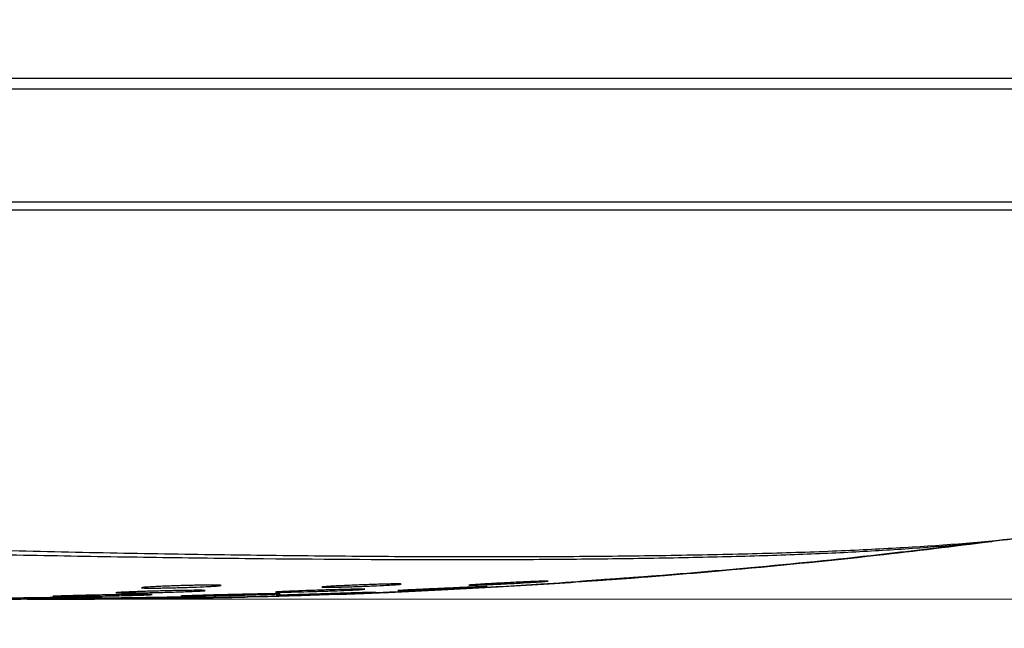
# Model space of a CAD drawing. Header units: millimetres. Extents: x 25 to 1935, y 715 to 2336.
# Tile 49 of 252: x 330 to 340, y 1162 to 1168. Entities that reach past the tile are written whole.
import ezdxf

# ---------------------------------------------------------------- set-up
doc = ezdxf.new("R2010")
doc.units = ezdxf.units.MM
doc.header["$LTSCALE"] = 2
doc.layers.get('0').update_dxf_attribs({"color": 2})
doc.styles.add('FS2312', font='simsun.ttf', dxfattribs={"width": 0.8})
doc.dimstyles.new('STANDARD$0', dxfattribs={"dimtxt": 3.5, "dimasz": 3, "dimexe": 1.5, "dimexo": 0.5, "dimgap": 1.5, "dimtad": 1, "dimdec": 1, "dimlfac": 5, "dimdsep": 46, "dimtxsty": 'FS2312', "dimblk1": 'OPEN', "dimblk2": 'OPEN', "dimsah": 1, "dimcen": 0, "dimclrd": 4, "dimclre": 4, "dimclrt": 4, "dimadec": 0, "dimazin": 0, "dimtfac": 1, "dimtdec": 1, "dimtmove": 1, "dimatfit": 0, "dimldrblk": 'OPEN', "dimfxl": 1, "dimtolj": 1, "dimtzin": 0, "dimlwd": 18, "dimlwe": 18, "dimarcsym": 1})

# ---------------------------------------------------------------- blocks, each defined once
blk = doc.blocks.new('_OPEN')
at = {"color": 0}
for p, q in [((-0.966, 0.259), (0, 0)), ((0, 0), (-1, 0)), ((0, 0), (-0.966, -0.259))]:
    blk.add_line(p, q, dxfattribs=at)
blk = doc.blocks.new('*D36')
at = {"color": 4, "lineweight": 18, "transparency": 16777216}
for p, q in [((331.792, 1173.952), (379.5426, 1173.952)), ((378.0426, 1170.952), (378.0426, 1165.352)), ((310.7428, 1162.352), (379.5426, 1162.352))]:
    blk.add_line(p, q, dxfattribs=at)
at = {"layer": 'Defpoints', "color": 0, "transparency": 16777216}
for p in [(331.292, 1173.952), (310.2428, 1162.352), (378.0426, 1162.352)]:
    blk.add_point(p, dxfattribs=at)
at = {"color": 4, "lineweight": 18, "transparency": 16777216, "xscale": 3, "yscale": 3, "zscale": 3}
for p, rotation in [((378.0426, 1173.952), 90), ((378.0426, 1162.352), 270)]:
    blk.add_blockref('_OPEN', p, dxfattribs=dict(at, rotation=rotation))
at = {"color": 4, "transparency": 16777216, "insert": (374.7926, 1168.152), "char_height": 3.5, "attachment_point": 5, "rotation": 90, "style": 'FS2312'}
blk.add_mtext('\\A1;58', dxfattribs=at)
blk = doc.blocks.new('*D42')
at = {"color": 4, "lineweight": 18, "transparency": 16777216}
for p, q in [((361.3795, 1171.352), (361.3795, 1174.352)), ((355.1913, 1168.352), (362.8795, 1168.352)), ((361.3795, 1168.352), (361.3795, 1162.352)), ((361.3795, 1168.352), (361.3795, 1162.352)), ((310.3899, 1162.352), (362.8795, 1162.352)), ((361.3795, 1149.0284), (361.3795, 1162.352)), ((361.3795, 1159.352), (361.3795, 1156.352))]:
    blk.add_line(p, q, dxfattribs=at)
at = {"layer": 'Defpoints', "color": 0, "transparency": 16777216}
for p in [(354.6913, 1168.352), (309.8899, 1162.352), (361.3795, 1162.352)]:
    blk.add_point(p, dxfattribs=at)
at = {"color": 4, "lineweight": 18, "transparency": 16777216, "xscale": 3, "yscale": 3, "zscale": 3}
for p, rotation in [((361.3795, 1168.352), 270), ((361.3795, 1162.352), 90)]:
    blk.add_blockref('_OPEN', p, dxfattribs=dict(at, rotation=rotation))
at = {"color": 4, "transparency": 16777216, "insert": (358.1295, 1152.3017), "char_height": 3.5, "attachment_point": 5, "rotation": 90, "style": 'FS2312'}
blk.add_mtext('\\A1;30', dxfattribs=at)
blk = doc.blocks.new('*D43')
at = {"color": 4, "lineweight": 18, "transparency": 16777216}
for p, q in [((370.4281, 1174.752), (370.4281, 1177.752)), ((311.5713, 1171.752), (371.9281, 1171.752)), ((370.4281, 1171.752), (370.4281, 1162.352)), ((370.4281, 1171.752), (370.4281, 1162.352)), ((310.3899, 1162.352), (371.9281, 1162.352)), ((370.4281, 1148.7642), (370.4281, 1162.352)), ((370.4281, 1159.352), (370.4281, 1156.352))]:
    blk.add_line(p, q, dxfattribs=at)
at = {"layer": 'Defpoints', "color": 0, "transparency": 16777216}
for p in [(311.0713, 1171.752), (309.8899, 1162.352), (370.4281, 1162.352)]:
    blk.add_point(p, dxfattribs=at)
at = {"color": 4, "lineweight": 18, "transparency": 16777216, "xscale": 3, "yscale": 3, "zscale": 3}
for p, rotation in [((370.4281, 1171.752), 270), ((370.4281, 1162.352), 90)]:
    blk.add_blockref('_OPEN', p, dxfattribs=dict(at, rotation=rotation))
at = {"color": 4, "transparency": 16777216, "insert": (367.1781, 1152.0687), "char_height": 3.5, "attachment_point": 5, "rotation": 90, "style": 'FS2312'}
blk.add_mtext('\\A1;47', dxfattribs=at)

msp = doc.modelspace()

# ---------------------------------------------------------------- linework, layer by layer
at = {"color": 2, "linetype": 'Continuous', "lineweight": 30}
for p, q in [((346.6558, 1167.5989), (315.644, 1167.5989)), ((342.6718, 1167.4897), (315.8078, 1167.4897)), ((315.7903, 1166.3554), (342.0636, 1166.3554)), ((342.0687, 1166.2695), (315.7903, 1166.2695)), ((332.6941, 1162.3809), (333.3476, 1162.3997)), ((331.3164, 1162.3557), (331.6117, 1162.3599))]:
    msp.add_line(p, q, dxfattribs=at)
msp.add_arc((327.7882, 1394.1862), 231.8578, 270.942192, 271.212416, dxfattribs=at)
for points, knots in [([(340.2287, 1162.9694), (339.8211, 1162.9157), (339.4424, 1162.8823), (338.8466, 1162.8417), (338.6433, 1162.8297), (338.323, 1162.8137), (338.2137, 1162.8088), (337.9888, 1162.7997), (337.873, 1162.7955), (337.5169, 1162.7837), (337.2679, 1162.777), (336.7505, 1162.7656), (336.482, 1162.7609), (335.9302, 1162.7534), (335.6466, 1162.7506), (335.0681, 1162.7469), (334.7733, 1162.7461), (333.8696, 1162.7463), (333.2419, 1162.7499), (332.2521, 1162.7598), (331.9146, 1162.7638), (331.2224, 1162.7735), (330.8674, 1162.7791), (330.1419, 1162.7922), (329.772, 1162.7998), (329.0242, 1162.8191), (328.6462, 1162.8306), (327.5076, 1162.8701), (326.7425, 1162.9032), (325.9923, 1162.9556)], [0, 0, 0, 0, 0.125, 0.125, 0.1875, 0.1875, 0.21875, 0.21875, 0.25, 0.25, 0.3125, 0.3125, 0.375, 0.375, 0.4375, 0.4375, 0.5, 0.5, 0.625, 0.625, 0.6875, 0.6875, 0.75, 0.75, 0.8125, 0.8125, 0.875, 0.875, 1, 1, 1, 1]), ([(326.1039, 1163.0214), (326.133, 1163.0192), (326.2066, 1163.0135), (327.0546, 1162.9501), (328.2824, 1162.8942), (329.8361, 1162.8434), (330.9742, 1162.8185), (332.0644, 1162.8003), (333.1012, 1162.7876), (334.0903, 1162.7803), (335.033, 1162.7785), (335.9368, 1162.7828), (336.8028, 1162.7937), (337.6185, 1162.8115), (338.3728, 1162.836), (339.2721, 1162.8836), (339.9184, 1162.9312), (340.3867, 1162.9913), (340.4486, 1162.9992)], [0, 0, 0, 0, 0.0048551, 0.0122903, 0.1412852, 0.2058101, 0.2704342, 0.3349158, 0.39967, 0.4641339, 0.5287587, 0.593226, 0.6577215, 0.7223607, 0.7868674, 0.851374, 0.9803541, 1, 1, 1, 1]), ([(332.6822, 1162.3804), (332.7192, 1162.3814), (332.8575, 1162.3852), (333.1182, 1162.3938), (333.5106, 1162.408), (333.9952, 1162.4281), (334.6231, 1162.4588), (335.4349, 1162.5064), (336.4073, 1162.575), (337.5411, 1162.672), (338.6399, 1162.7805), (339.3602, 1162.8694), (339.6493, 1162.9051)], [0, 0, 0, 0, 0.021659, 0.080867, 0.132075, 0.192318, 0.283773, 0.398037, 0.535107, 0.694963, 0.877557, 1, 1, 1, 1]), ([(333.9089, 1162.422), (334.0858, 1162.4301), (334.4289, 1162.4457), (334.9273, 1162.4729), (335.3934, 1162.5011), (335.8272, 1162.5301), (336.2334, 1162.5595), (336.69, 1162.595), (337.5305, 1162.6662), (338.6303, 1162.7728), (339.534, 1162.8845), (339.9209, 1162.9323)], [0, 0, 0, 0, 0.088179, 0.171001, 0.248466, 0.320572, 0.387321, 0.451052, 0.548359, 0.806616, 1, 1, 1, 1]), ([(336.5715, 1162.5866), (336.5715, 1162.5865), (336.5689, 1162.5863), (336.5587, 1162.5855), (336.551, 1162.5849), (336.5309, 1162.5833), (336.5186, 1162.5823), (336.4895, 1162.58), (336.4726, 1162.5787), (336.4172, 1162.5743), (336.3726, 1162.5709), (336.2764, 1162.5636), (336.2239, 1162.5596), (336.1457, 1162.5539), (336.1193, 1162.552), (336.068, 1162.5484), (336.0431, 1162.5466), (335.9947, 1162.5433), (335.9713, 1162.5417), (335.9279, 1162.5387), (335.9077, 1162.5374), (335.8703, 1162.535), (335.8537, 1162.5339), (335.8247, 1162.5321), (335.8121, 1162.5314), (335.792, 1162.5302), (335.7844, 1162.5298), (335.7741, 1162.5293), (335.7715, 1162.5292), (335.7715, 1162.5295), (335.7819, 1162.5304), (335.8218, 1162.5334), (335.8517, 1162.5356), (335.907, 1162.5395), (335.9275, 1162.5409), (335.971, 1162.5439), (335.994, 1162.5455), (336.0423, 1162.5489), (336.0677, 1162.5506), (336.1188, 1162.5542), (336.1448, 1162.556), (336.1975, 1162.5597), (336.2235, 1162.5615), (336.2746, 1162.5651), (336.2999, 1162.5669), (336.3484, 1162.5704), (336.3714, 1162.572), (336.4148, 1162.5752), (336.4354, 1162.5767), (336.4724, 1162.5793), (336.489, 1162.5806), (336.5183, 1162.5827), (336.5308, 1162.5836), (336.5608, 1162.5858), (336.5715, 1162.5866), (336.5715, 1162.5866)], [0, 0, 0, 0, 0.03125, 0.03125, 0.0625, 0.0625, 0.09375, 0.09375, 0.125, 0.125, 0.1875, 0.1875, 0.25, 0.25, 0.28125, 0.28125, 0.3125, 0.3125, 0.34375, 0.34375, 0.375, 0.375, 0.40625, 0.40625, 0.4375, 0.4375, 0.46875, 0.46875, 0.5, 0.5, 0.5625, 0.5625, 0.625, 0.625, 0.65625, 0.65625, 0.6875, 0.6875, 0.71875, 0.71875, 0.75, 0.75, 0.78125, 0.78125, 0.8125, 0.8125, 0.84375, 0.84375, 0.875, 0.875, 0.90625, 0.90625, 0.9375, 0.9375, 1, 1, 1, 1]), ([(332.153, 1162.4891), (332.153, 1162.4885), (332.1504, 1162.4878), (332.1402, 1162.4862), (332.1325, 1162.4854), (332.1125, 1162.4836), (332.1002, 1162.4827), (332.0712, 1162.4808), (332.0543, 1162.4798), (331.999, 1162.4768), (331.9544, 1162.4748), (331.8581, 1162.471), (331.8055, 1162.4692), (331.7273, 1162.467), (331.7008, 1162.4662), (331.6494, 1162.465), (331.6245, 1162.4645), (331.5761, 1162.4635), (331.5526, 1162.4632), (331.5093, 1162.4626), (331.489, 1162.4624), (331.4517, 1162.4622), (331.4351, 1162.4622), (331.4061, 1162.4624), (331.3935, 1162.4626), (331.3734, 1162.4631), (331.3659, 1162.4635), (331.3556, 1162.4644), (331.353, 1162.4649), (331.353, 1162.4661), (331.3555, 1162.4668), (331.3657, 1162.4683), (331.3734, 1162.4691), (331.4032, 1162.4716), (331.433, 1162.4735), (331.4882, 1162.4765), (331.5088, 1162.4775), (331.5523, 1162.4795), (331.5752, 1162.4804), (331.6236, 1162.4824), (331.649, 1162.4833), (331.7001, 1162.4851), (331.7261, 1162.4859), (331.8052, 1162.4883), (331.8571, 1162.4896), (331.9299, 1162.4911), (331.9529, 1162.4915), (331.9964, 1162.4921), (332.017, 1162.4923), (332.054, 1162.4926), (332.0706, 1162.4926), (332.0999, 1162.4924), (332.1124, 1162.4922), (332.1424, 1162.4914), (332.153, 1162.4904), (332.153, 1162.4891)], [0, 0, 0, 0, 0.03125, 0.03125, 0.0625, 0.0625, 0.09375, 0.09375, 0.125, 0.125, 0.1875, 0.1875, 0.25, 0.25, 0.28125, 0.28125, 0.3125, 0.3125, 0.34375, 0.34375, 0.375, 0.375, 0.40625, 0.40625, 0.4375, 0.4375, 0.46875, 0.46875, 0.5, 0.5, 0.53125, 0.53125, 0.5625, 0.5625, 0.625, 0.625, 0.65625, 0.65625, 0.6875, 0.6875, 0.71875, 0.71875, 0.75, 0.75, 0.8125, 0.8125, 0.84375, 0.84375, 0.875, 0.875, 0.90625, 0.90625, 0.9375, 0.9375, 1, 1, 1, 1]), ([(333.9679, 1162.5025), (333.9679, 1162.502), (333.9653, 1162.5014), (333.9551, 1162.5001), (333.9474, 1162.4993), (333.9273, 1162.4976), (333.9151, 1162.4967), (333.886, 1162.4947), (333.8692, 1162.4937), (333.8138, 1162.4905), (333.7692, 1162.4882), (333.673, 1162.4838), (333.6204, 1162.4817), (333.5422, 1162.4787), (333.5157, 1162.4778), (333.4644, 1162.4761), (333.4394, 1162.4753), (333.391, 1162.4739), (333.3676, 1162.4733), (333.3242, 1162.4722), (333.304, 1162.4718), (333.2666, 1162.4711), (333.25, 1162.4709), (333.221, 1162.4707), (333.2084, 1162.4706), (333.1883, 1162.4708), (333.1808, 1162.471), (333.1705, 1162.4715), (333.1679, 1162.4719), (333.1679, 1162.4729), (333.1704, 1162.4734), (333.1806, 1162.4747), (333.1883, 1162.4755), (333.2181, 1162.4779), (333.2479, 1162.4798), (333.3032, 1162.4828), (333.3237, 1162.4839), (333.3672, 1162.486), (333.3901, 1162.4871), (333.4385, 1162.4893), (333.4639, 1162.4904), (333.515, 1162.4925), (333.541, 1162.4935), (333.6201, 1162.4965), (333.672, 1162.4983), (333.7448, 1162.5005), (333.7678, 1162.5012), (333.8113, 1162.5024), (333.8319, 1162.5028), (333.8689, 1162.5036), (333.8855, 1162.5039), (333.9147, 1162.5042), (333.9272, 1162.5043), (333.9572, 1162.5041), (333.9679, 1162.5035), (333.9679, 1162.5025)], [0, 0, 0, 0, 0.03125, 0.03125, 0.0625, 0.0625, 0.09375, 0.09375, 0.125, 0.125, 0.1875, 0.1875, 0.25, 0.25, 0.28125, 0.28125, 0.3125, 0.3125, 0.34375, 0.34375, 0.375, 0.375, 0.40625, 0.40625, 0.4375, 0.4375, 0.46875, 0.46875, 0.5, 0.5, 0.53125, 0.53125, 0.5625, 0.5625, 0.625, 0.625, 0.65625, 0.65625, 0.6875, 0.6875, 0.71875, 0.71875, 0.75, 0.75, 0.8125, 0.8125, 0.84375, 0.84375, 0.875, 0.875, 0.90625, 0.90625, 0.9375, 0.9375, 1, 1, 1, 1]), ([(334.8339, 1162.4771), (334.8339, 1162.4769), (334.831, 1162.4766), (334.8196, 1162.4756), (334.8109, 1162.475), (334.7883, 1162.4735), (334.7745, 1162.4727), (334.7418, 1162.4708), (334.7228, 1162.4697), (334.6606, 1162.4662), (334.6104, 1162.4636), (334.5021, 1162.4582), (334.443, 1162.4554), (334.355, 1162.4515), (334.3252, 1162.4502), (334.2675, 1162.4477), (334.2394, 1162.4466), (334.1849, 1162.4444), (334.1586, 1162.4434), (334.1098, 1162.4415), (334.0871, 1162.4407), (334.045, 1162.4393), (334.0263, 1162.4387), (333.9937, 1162.4377), (333.9796, 1162.4373), (333.957, 1162.4368), (333.9484, 1162.4367), (333.9369, 1162.4366), (333.934, 1162.4367), (333.9339, 1162.4372), (333.9368, 1162.4375), (333.9483, 1162.4384), (333.9569, 1162.4389), (333.9905, 1162.4409), (334.024, 1162.4426), (334.0862, 1162.4456), (334.1093, 1162.4467), (334.1583, 1162.449), (334.1841, 1162.4502), (334.2385, 1162.4527), (334.2671, 1162.454), (334.3246, 1162.4565), (334.3538, 1162.4578), (334.4131, 1162.4605), (334.4425, 1162.4617), (334.4999, 1162.4643), (334.5285, 1162.4655), (334.583, 1162.4679), (334.6089, 1162.469), (334.6578, 1162.471), (334.681, 1162.472), (334.7226, 1162.4737), (334.7412, 1162.4744), (334.7742, 1162.4757), (334.7882, 1162.4762), (334.822, 1162.4773), (334.8339, 1162.4775), (334.8339, 1162.4771)], [0, 0, 0, 0, 0.03125, 0.03125, 0.0625, 0.0625, 0.09375, 0.09375, 0.125, 0.125, 0.1875, 0.1875, 0.25, 0.25, 0.28125, 0.28125, 0.3125, 0.3125, 0.34375, 0.34375, 0.375, 0.375, 0.40625, 0.40625, 0.4375, 0.4375, 0.46875, 0.46875, 0.5, 0.5, 0.53125, 0.53125, 0.5625, 0.5625, 0.625, 0.625, 0.65625, 0.65625, 0.6875, 0.6875, 0.71875, 0.71875, 0.75, 0.75, 0.78125, 0.78125, 0.8125, 0.8125, 0.84375, 0.84375, 0.875, 0.875, 0.90625, 0.90625, 0.9375, 0.9375, 1, 1, 1, 1]), ([(335.4495, 1162.5328), (335.4495, 1162.5324), (335.4469, 1162.532), (335.4368, 1162.5308), (335.4291, 1162.5301), (335.409, 1162.5284), (335.3967, 1162.5275), (335.3676, 1162.5254), (335.3507, 1162.5243), (335.2954, 1162.5206), (335.2508, 1162.5179), (335.1546, 1162.5124), (335.102, 1162.5095), (335.0238, 1162.5055), (334.9973, 1162.5042), (334.946, 1162.5017), (334.9211, 1162.5006), (334.8727, 1162.4984), (334.8493, 1162.4974), (334.8059, 1162.4956), (334.7857, 1162.4948), (334.7483, 1162.4935), (334.7317, 1162.4929), (334.7027, 1162.492), (334.6901, 1162.4917), (334.67, 1162.4914), (334.6624, 1162.4913), (334.6522, 1162.4914), (334.6495, 1162.4916), (334.6495, 1162.4923), (334.652, 1162.4927), (334.6623, 1162.4938), (334.6699, 1162.4945), (334.6998, 1162.4968), (334.7296, 1162.4988), (334.7849, 1162.5021), (334.8054, 1162.5033), (334.8489, 1162.5058), (334.8719, 1162.5071), (334.9202, 1162.5097), (334.9456, 1162.5111), (334.9967, 1162.5138), (335.0227, 1162.5151), (335.0754, 1162.5178), (335.1015, 1162.5191), (335.1526, 1162.5216), (335.1779, 1162.5228), (335.2264, 1162.5251), (335.2494, 1162.5262), (335.2929, 1162.5281), (335.3135, 1162.529), (335.3505, 1162.5305), (335.3671, 1162.5312), (335.3963, 1162.5322), (335.4089, 1162.5326), (335.4389, 1162.5334), (335.4495, 1162.5334), (335.4495, 1162.5328)], [0, 0, 0, 0, 0.03125, 0.03125, 0.0625, 0.0625, 0.09375, 0.09375, 0.125, 0.125, 0.1875, 0.1875, 0.25, 0.25, 0.28125, 0.28125, 0.3125, 0.3125, 0.34375, 0.34375, 0.375, 0.375, 0.40625, 0.40625, 0.4375, 0.4375, 0.46875, 0.46875, 0.5, 0.5, 0.53125, 0.53125, 0.5625, 0.5625, 0.625, 0.625, 0.65625, 0.65625, 0.6875, 0.6875, 0.71875, 0.71875, 0.75, 0.75, 0.78125, 0.78125, 0.8125, 0.8125, 0.84375, 0.84375, 0.875, 0.875, 0.90625, 0.90625, 0.9375, 0.9375, 1, 1, 1, 1]), ([(331.4598, 1162.3973), (331.4598, 1162.3969), (331.4566, 1162.3965), (331.4439, 1162.3955), (331.4343, 1162.3949), (331.4092, 1162.3938), (331.3938, 1162.3931), (331.3576, 1162.3918), (331.3364, 1162.3912), (331.2903, 1162.3898), (331.2651, 1162.3891), (331.2105, 1162.3877), (331.1814, 1162.387), (331.1212, 1162.3856), (331.0897, 1162.3849), (331.0252, 1162.3837), (330.9928, 1162.3831), (330.9276, 1162.3819), (330.8944, 1162.3814), (330.8303, 1162.3804), (330.7991, 1162.38), (330.7386, 1162.3792), (330.7093, 1162.3789), (330.6551, 1162.3784), (330.6298, 1162.3782), (330.5831, 1162.3778), (330.5624, 1162.3777), (330.5262, 1162.3777), (330.5105, 1162.3777), (330.4854, 1162.3778), (330.4759, 1162.378), (330.4631, 1162.3784), (330.4599, 1162.3786), (330.4598, 1162.3792), (330.463, 1162.3796), (330.4757, 1162.3804), (330.4853, 1162.3809), (330.5227, 1162.3824), (330.5599, 1162.3836), (330.629, 1162.3855), (330.6547, 1162.3861), (330.709, 1162.3875), (330.7377, 1162.3882), (330.7982, 1162.3895), (330.83, 1162.3902), (330.8939, 1162.3916), (330.9263, 1162.3922), (330.9923, 1162.3935), (331.0249, 1162.3941), (331.0888, 1162.3952), (331.1205, 1162.3957), (331.1811, 1162.3967), (331.2099, 1162.3971), (331.2642, 1162.3977), (331.29, 1162.398), (331.3362, 1162.3985), (331.3569, 1162.3986), (331.3935, 1162.3987), (331.4091, 1162.3987), (331.4466, 1162.3985), (331.4598, 1162.398), (331.4598, 1162.3973)], [0, 0, 0, 0, 0.03125, 0.03125, 0.0625, 0.0625, 0.09375, 0.09375, 0.125, 0.125, 0.15625, 0.15625, 0.1875, 0.1875, 0.21875, 0.21875, 0.25, 0.25, 0.28125, 0.28125, 0.3125, 0.3125, 0.34375, 0.34375, 0.375, 0.375, 0.40625, 0.40625, 0.4375, 0.4375, 0.46875, 0.46875, 0.5, 0.5, 0.53125, 0.53125, 0.5625, 0.5625, 0.625, 0.625, 0.65625, 0.65625, 0.6875, 0.6875, 0.71875, 0.71875, 0.75, 0.75, 0.78125, 0.78125, 0.8125, 0.8125, 0.84375, 0.84375, 0.875, 0.875, 0.90625, 0.90625, 0.9375, 0.9375, 1, 1, 1, 1]), ([(332.0016, 1162.3735), (332.0016, 1162.3733), (331.9981, 1162.3731), (331.9841, 1162.3726), (331.9735, 1162.3722), (331.9459, 1162.3714), (331.929, 1162.371), (331.8891, 1162.3701), (331.8659, 1162.3695), (331.8151, 1162.3685), (331.7874, 1162.3679), (331.7273, 1162.3668), (331.6953, 1162.3663), (331.6291, 1162.3652), (331.5945, 1162.3647), (331.5235, 1162.3636), (331.4878, 1162.3631), (331.4161, 1162.3622), (331.3796, 1162.3617), (331.3091, 1162.3609), (331.2748, 1162.3606), (331.2082, 1162.3599), (331.176, 1162.3596), (331.1164, 1162.3591), (331.0886, 1162.3588), (331.0373, 1162.3585), (331.0144, 1162.3583), (330.9746, 1162.3581), (330.9574, 1162.3581), (330.9297, 1162.358), (330.9193, 1162.358), (330.9053, 1162.3581), (330.9016, 1162.3581), (330.9016, 1162.3583), (330.9051, 1162.3585), (330.9191, 1162.3588), (330.9297, 1162.359), (330.957, 1162.3595), (330.974, 1162.3598), (331.0143, 1162.3605), (331.037, 1162.3608), (331.0877, 1162.3616), (331.1159, 1162.362), (331.1758, 1162.3629), (331.2073, 1162.3633), (331.2738, 1162.3643), (331.3088, 1162.3648), (331.3791, 1162.3658), (331.4148, 1162.3663), (331.4873, 1162.3674), (331.5232, 1162.3679), (331.5935, 1162.369), (331.6284, 1162.3695), (331.6951, 1162.3704), (331.7267, 1162.3709), (331.7865, 1162.3717), (331.8148, 1162.3721), (331.8656, 1162.3727), (331.8884, 1162.373), (331.9286, 1162.3735), (331.9458, 1162.3736), (331.987, 1162.3739), (332.0016, 1162.3738), (332.0016, 1162.3735)], [0, 0, 0, 0, 0.03125, 0.03125, 0.0625, 0.0625, 0.09375, 0.09375, 0.125, 0.125, 0.15625, 0.15625, 0.1875, 0.1875, 0.21875, 0.21875, 0.25, 0.25, 0.28125, 0.28125, 0.3125, 0.3125, 0.34375, 0.34375, 0.375, 0.375, 0.40625, 0.40625, 0.4375, 0.4375, 0.46875, 0.46875, 0.5, 0.5, 0.53125, 0.53125, 0.5625, 0.5625, 0.59375, 0.59375, 0.625, 0.625, 0.65625, 0.65625, 0.6875, 0.6875, 0.71875, 0.71875, 0.75, 0.75, 0.78125, 0.78125, 0.8125, 0.8125, 0.84375, 0.84375, 0.875, 0.875, 0.90625, 0.90625, 0.9375, 0.9375, 1, 1, 1, 1]), ([(331.9949, 1162.4377), (331.9949, 1162.4372), (331.992, 1162.4366), (331.9805, 1162.4353), (331.9719, 1162.4346), (331.9493, 1162.4331), (331.9355, 1162.4323), (331.9028, 1162.4307), (331.8838, 1162.4298), (331.8423, 1162.428), (331.8197, 1162.4272), (331.7705, 1162.4254), (331.7443, 1162.4245), (331.6631, 1162.4219), (331.6039, 1162.4203), (331.5159, 1162.4182), (331.4861, 1162.4175), (331.4284, 1162.4163), (331.4003, 1162.4158), (331.3458, 1162.4148), (331.3195, 1162.4144), (331.2707, 1162.4138), (331.2479, 1162.4135), (331.2059, 1162.4132), (331.1872, 1162.4131), (331.1546, 1162.4131), (331.1405, 1162.4132), (331.1179, 1162.4135), (331.1094, 1162.4137), (331.0979, 1162.4144), (331.0949, 1162.4147), (331.0949, 1162.4157), (331.0977, 1162.4162), (331.1092, 1162.4173), (331.1178, 1162.418), (331.1514, 1162.4201), (331.1849, 1162.4217), (331.2471, 1162.4242), (331.2702, 1162.4251), (331.3191, 1162.4268), (331.345, 1162.4277), (331.3994, 1162.4294), (331.428, 1162.4303), (331.4855, 1162.4319), (331.5147, 1162.4327), (331.574, 1162.4342), (331.6034, 1162.4349), (331.6609, 1162.4362), (331.6894, 1162.4368), (331.744, 1162.4379), (331.7699, 1162.4383), (331.8188, 1162.4391), (331.842, 1162.4394), (331.8836, 1162.4398), (331.9022, 1162.4399), (331.9351, 1162.4399), (331.9492, 1162.4399), (331.9829, 1162.4394), (331.9949, 1162.4387), (331.9949, 1162.4377)], [0, 0, 0, 0, 0.03125, 0.03125, 0.0625, 0.0625, 0.09375, 0.09375, 0.125, 0.125, 0.15625, 0.15625, 0.1875, 0.1875, 0.25, 0.25, 0.28125, 0.28125, 0.3125, 0.3125, 0.34375, 0.34375, 0.375, 0.375, 0.40625, 0.40625, 0.4375, 0.4375, 0.46875, 0.46875, 0.5, 0.5, 0.53125, 0.53125, 0.5625, 0.5625, 0.625, 0.625, 0.65625, 0.65625, 0.6875, 0.6875, 0.71875, 0.71875, 0.75, 0.75, 0.78125, 0.78125, 0.8125, 0.8125, 0.84375, 0.84375, 0.875, 0.875, 0.90625, 0.90625, 0.9375, 0.9375, 1, 1, 1, 1]), ([(332.6941, 1162.3803), (332.6881, 1162.38), (332.6759, 1162.3795), (332.5811, 1162.3769), (332.4416, 1162.3734), (332.2672, 1162.3696), (332.0794, 1162.366), (331.8984, 1162.363), (331.7464, 1162.361), (331.6348, 1162.3598), (331.6097, 1162.3596), (331.5972, 1162.3596)], [0, 0, 0, 0, 0.11108, 0.22216, 0.333261, 0.444391, 0.555538, 0.666677, 0.777797, 0.888904, 1, 1, 1, 1]), ([(332.7484, 1162.4054), (332.7484, 1162.4051), (332.7451, 1162.4047), (332.7324, 1162.4038), (332.7228, 1162.4033), (332.6977, 1162.4021), (332.6824, 1162.4015), (332.6461, 1162.4001), (332.625, 1162.3993), (332.5788, 1162.3978), (332.5537, 1162.397), (332.499, 1162.3953), (332.4699, 1162.3945), (332.4098, 1162.3928), (332.3783, 1162.392), (332.3138, 1162.3904), (332.2813, 1162.3896), (332.2161, 1162.3881), (332.183, 1162.3874), (332.1189, 1162.3861), (332.0877, 1162.3855), (332.0272, 1162.3843), (331.9979, 1162.3838), (331.9437, 1162.383), (331.9184, 1162.3826), (331.8717, 1162.382), (331.851, 1162.3818), (331.8147, 1162.3814), (331.7991, 1162.3813), (331.7739, 1162.3813), (331.7645, 1162.3813), (331.7517, 1162.3815), (331.7484, 1162.3817), (331.7484, 1162.3822), (331.7515, 1162.3825), (331.7643, 1162.3832), (331.7739, 1162.3836), (331.8112, 1162.3851), (331.8484, 1162.3863), (331.9175, 1162.3883), (331.9432, 1162.389), (331.9976, 1162.3905), (332.0263, 1162.3913), (332.0867, 1162.3928), (332.1185, 1162.3937), (332.1824, 1162.3952), (332.2149, 1162.396), (332.2808, 1162.3976), (332.3134, 1162.3984), (332.3773, 1162.3998), (332.409, 1162.4006), (332.4697, 1162.4019), (332.4984, 1162.4025), (332.5527, 1162.4036), (332.5785, 1162.4041), (332.6247, 1162.4049), (332.6454, 1162.4052), (332.682, 1162.4057), (332.6976, 1162.4059), (332.7351, 1162.4061), (332.7484, 1162.4059), (332.7484, 1162.4054)], [0, 0, 0, 0, 0.03125, 0.03125, 0.0625, 0.0625, 0.09375, 0.09375, 0.125, 0.125, 0.15625, 0.15625, 0.1875, 0.1875, 0.21875, 0.21875, 0.25, 0.25, 0.28125, 0.28125, 0.3125, 0.3125, 0.34375, 0.34375, 0.375, 0.375, 0.40625, 0.40625, 0.4375, 0.4375, 0.46875, 0.46875, 0.5, 0.5, 0.53125, 0.53125, 0.5625, 0.5625, 0.625, 0.625, 0.65625, 0.65625, 0.6875, 0.6875, 0.71875, 0.71875, 0.75, 0.75, 0.78125, 0.78125, 0.8125, 0.8125, 0.84375, 0.84375, 0.875, 0.875, 0.90625, 0.90625, 0.9375, 0.9375, 1, 1, 1, 1]), ([(332.1522, 1162.3675), (332.2021, 1162.368), (332.294, 1162.3689), (332.3858, 1162.3718), (332.4278, 1162.3732)], [0, 0, 0, 0, 0.542855, 1, 1, 1, 1]), ([(333.6008, 1162.451), (333.5958, 1162.4502), (333.5858, 1162.4486), (333.5083, 1162.4442), (333.3941, 1162.439), (333.2514, 1162.4335), (333.0976, 1162.4284), (332.9497, 1162.4243), (332.8246, 1162.4216), (332.7363, 1162.4205), (332.6947, 1162.421), (332.7045, 1162.4231), (332.7645, 1162.4266), (332.8681, 1162.4311), (333.0036, 1162.4363), (333.1557, 1162.4415), (333.3073, 1162.4462), (333.4414, 1162.4499), (333.5419, 1162.4519), (333.5937, 1162.4522), (333.5988, 1162.4513), (333.6008, 1162.451)], [0, 0, 0, 0, 0.053673, 0.107344, 0.161042, 0.214772, 0.26851, 0.322235, 0.375934, 0.429601, 0.483252, 0.536897, 0.590557, 0.64424, 0.697952, 0.751682, 0.805417, 0.859133, 0.912817, 0.966471, 1, 1, 1, 1]), ([(333.7094, 1162.4194), (333.7094, 1162.4192), (333.7062, 1162.419), (333.6935, 1162.4182), (333.6839, 1162.4177), (333.6588, 1162.4165), (333.6434, 1162.4158), (333.6071, 1162.4143), (333.586, 1162.4134), (333.5399, 1162.4116), (333.5147, 1162.4106), (333.4601, 1162.4086), (333.431, 1162.4075), (333.3708, 1162.4054), (333.3393, 1162.4043), (333.2748, 1162.4022), (333.2424, 1162.4011), (333.1772, 1162.3991), (333.1441, 1162.3981), (333.0799, 1162.3962), (333.0488, 1162.3953), (332.9882, 1162.3937), (332.9589, 1162.3929), (332.9047, 1162.3915), (332.8795, 1162.3909), (332.8328, 1162.3899), (332.812, 1162.3894), (332.7758, 1162.3887), (332.7601, 1162.3884), (332.735, 1162.3881), (332.7255, 1162.388), (332.7127, 1162.3879), (332.7094, 1162.388), (332.7094, 1162.3883), (332.7126, 1162.3886), (332.7253, 1162.3892), (332.7349, 1162.3896), (332.7723, 1162.391), (332.8095, 1162.3923), (332.8786, 1162.3946), (332.9043, 1162.3954), (332.9587, 1162.3971), (332.9874, 1162.398), (333.0478, 1162.3999), (333.0796, 1162.4009), (333.1435, 1162.4029), (333.1759, 1162.4039), (333.2419, 1162.406), (333.2745, 1162.407), (333.3384, 1162.409), (333.3701, 1162.4099), (333.4307, 1162.4118), (333.4594, 1162.4127), (333.5138, 1162.4144), (333.5396, 1162.4152), (333.5858, 1162.4165), (333.6065, 1162.4171), (333.643, 1162.4182), (333.6586, 1162.4186), (333.6961, 1162.4195), (333.7094, 1162.4197), (333.7094, 1162.4194)], [0, 0, 0, 0, 0.03125, 0.03125, 0.0625, 0.0625, 0.09375, 0.09375, 0.125, 0.125, 0.15625, 0.15625, 0.1875, 0.1875, 0.21875, 0.21875, 0.25, 0.25, 0.28125, 0.28125, 0.3125, 0.3125, 0.34375, 0.34375, 0.375, 0.375, 0.40625, 0.40625, 0.4375, 0.4375, 0.46875, 0.46875, 0.5, 0.5, 0.53125, 0.53125, 0.5625, 0.5625, 0.625, 0.625, 0.65625, 0.65625, 0.6875, 0.6875, 0.71875, 0.71875, 0.75, 0.75, 0.78125, 0.78125, 0.8125, 0.8125, 0.84375, 0.84375, 0.875, 0.875, 0.90625, 0.90625, 0.9375, 0.9375, 1, 1, 1, 1]), ([(333.3271, 1162.3992), (333.3263, 1162.3992), (333.3173, 1162.3989), (333.3528, 1162.4002), (333.4354, 1162.4032), (333.5675, 1162.4082), (333.7314, 1162.4147), (333.8483, 1162.4197), (333.9088, 1162.4223)], [0, 0, 0, 0, 0.016839, 0.210639, 0.404446, 0.598336, 0.792341, 1, 1, 1, 1]), ([(334.3249, 1162.4413), (334.3193, 1162.441), (334.3083, 1162.4405), (334.2223, 1162.4363), (334.0955, 1162.4303), (333.9371, 1162.4232), (333.7663, 1162.4159), (333.6017, 1162.4092), (333.4631, 1162.4039), (333.3824, 1162.401), (333.3555, 1162.4), (333.3476, 1162.3997)], [0, 0, 0, 0, 0.118658, 0.237317, 0.356044, 0.474902, 0.593857, 0.712836, 0.831758, 0.950599, 1, 1, 1, 1]), ([(330.9529, 1162.3693), (330.9529, 1162.3691), (330.9494, 1162.3688), (330.9354, 1162.3682), (330.9248, 1162.3679), (330.8972, 1162.3671), (330.8803, 1162.3667), (330.8404, 1162.3659), (330.8172, 1162.3654), (330.7664, 1162.3645), (330.7388, 1162.3641), (330.6786, 1162.3632), (330.6466, 1162.3627), (330.5804, 1162.3619), (330.5458, 1162.3615), (330.4748, 1162.3607), (330.4391, 1162.3603), (330.3674, 1162.3596), (330.3309, 1162.3593), (330.2604, 1162.3588), (330.2261, 1162.3585), (330.1595, 1162.3581), (330.1273, 1162.3579), (330.0677, 1162.3575), (330.0399, 1162.3574), (329.9886, 1162.3572), (329.9657, 1162.3571), (329.9259, 1162.3571), (329.9087, 1162.357), (329.881, 1162.3571), (329.8706, 1162.3571), (329.8566, 1162.3573), (329.8529, 1162.3574), (329.8529, 1162.3577), (329.8564, 1162.3579), (329.8704, 1162.3582), (329.881, 1162.3585), (329.9084, 1162.359), (329.9253, 1162.3593), (329.9656, 1162.3599), (329.9883, 1162.3602), (330.039, 1162.361), (330.0672, 1162.3613), (330.127, 1162.3621), (330.1586, 1162.3626), (330.2251, 1162.3634), (330.2601, 1162.3638), (330.3304, 1162.3647), (330.3661, 1162.3651), (330.4386, 1162.366), (330.4745, 1162.3664), (330.5448, 1162.3672), (330.5797, 1162.3676), (330.6464, 1162.3683), (330.678, 1162.3686), (330.7378, 1162.3691), (330.7661, 1162.3694), (330.8169, 1162.3697), (330.8397, 1162.3699), (330.8799, 1162.37), (330.8971, 1162.3701), (330.9383, 1162.37), (330.9529, 1162.3698), (330.9529, 1162.3693)], [0, 0, 0, 0, 0.03125, 0.03125, 0.0625, 0.0625, 0.09375, 0.09375, 0.125, 0.125, 0.15625, 0.15625, 0.1875, 0.1875, 0.21875, 0.21875, 0.25, 0.25, 0.28125, 0.28125, 0.3125, 0.3125, 0.34375, 0.34375, 0.375, 0.375, 0.40625, 0.40625, 0.4375, 0.4375, 0.46875, 0.46875, 0.5, 0.5, 0.53125, 0.53125, 0.5625, 0.5625, 0.59375, 0.59375, 0.625, 0.625, 0.65625, 0.65625, 0.6875, 0.6875, 0.71875, 0.71875, 0.75, 0.75, 0.78125, 0.78125, 0.8125, 0.8125, 0.84375, 0.84375, 0.875, 0.875, 0.90625, 0.90625, 0.9375, 0.9375, 1, 1, 1, 1]), ([(329.8833, 1162.352), (329.9413, 1162.3521), (330.0572, 1162.3521), (330.263, 1162.3526), (330.4634, 1162.3533), (330.6406, 1162.3541), (330.7696, 1162.3546), (330.8392, 1162.3548), (330.836, 1162.3546), (330.8348, 1162.3545)], [0, 0, 0, 0, 0.152375, 0.304748, 0.457122, 0.609498, 0.761876, 0.914249, 1, 1, 1, 1]), ([(330.8366, 1162.3544), (330.8202, 1162.3542), (330.7872, 1162.3538), (330.6584, 1162.353), (330.4879, 1162.3523), (330.3255, 1162.3521), (330.2292, 1162.352), (330.2, 1162.352)], [0, 0, 0, 0, 0.225553, 0.451109, 0.676664, 0.902223, 1, 1, 1, 1]), ([(330.4406, 1162.352), (330.5029, 1162.3521), (330.6277, 1162.3521), (330.835, 1162.3527), (331.0275, 1162.3536), (331.1886, 1162.3546), (331.2912, 1162.3553), (331.3364, 1162.3555), (331.3257, 1162.3554), (331.3244, 1162.3554)], [0, 0, 0, 0, 0.162908, 0.325817, 0.488726, 0.651637, 0.81455, 0.977459, 1, 1, 1, 1]), ([(331.3033, 1162.3551), (331.2925, 1162.3549), (331.2785, 1162.3548), (331.2444, 1162.3545), (331.224, 1162.3543), (331.1778, 1162.354), (331.1522, 1162.3538), (331.0962, 1162.3534), (331.0655, 1162.3533), (331.0012, 1162.3529), (330.9675, 1162.3528), (330.8973, 1162.3525), (330.8606, 1162.3524), (330.787, 1162.3522), (330.7499, 1162.3521), (330.675, 1162.352), (330.6374, 1162.352), (330.6006, 1162.352)], [0, 0, 0, 0, 0.125, 0.125, 0.25, 0.25, 0.375, 0.375, 0.5, 0.5, 0.625, 0.625, 0.75, 0.75, 0.875, 0.875, 1, 1, 1, 1]), ([(330.6813, 1162.352), (330.7467, 1162.3521), (330.8775, 1162.3522), (331.0451, 1162.3528), (331.1335, 1162.3534), (331.1605, 1162.3535)], [0, 0, 0, 0, 0.409665, 0.819326, 1, 1, 1, 1]), ([(331.4064, 1162.3558), (331.5006, 1162.3567), (331.7145, 1162.3588), (331.9888, 1162.3633), (332.1856, 1162.3679), (332.2429, 1162.3692)], [0, 0, 0, 0, 0.358283, 0.813299, 1, 1, 1, 1])]:
    msp.add_open_spline(points, degree=3, knots=knots, dxfattribs=at)
for points in [[(330.2, 1162.352), (330.2925, 1162.352), (330.3731, 1162.352), (330.4406, 1162.352)], [(330.6006, 1162.352), (330.6408, 1162.352), (330.6678, 1162.352), (330.6813, 1162.352)]]:
    msp.add_open_spline(points, degree=3, dxfattribs=at)

# ---------------------------------------------------------------- dimensions: what is measured, and where the dimension line sits
for base, p1, picture, middle in [((370.4281, 1162.352), (311.0713, 1171.752), '*D43', (369.4472, 1152.0687)), ((361.3795, 1162.352), (354.6913, 1168.352), '*D42', (360.3804, 1152.3017))]:
    dim = msp.add_linear_dim(base=base, p1=p1, p2=(309.8899, 1162.352), angle=90, dimstyle='STANDARD$0')
    dim.commit()
    dim.dimension.update_dxf_attribs({"geometry": picture, "text_midpoint": middle, "dimtype": 160})
dim = msp.add_linear_dim(base=(378.0426, 1162.352), p1=(331.292, 1173.952), p2=(310.2428, 1162.352), angle=90, dimstyle='STANDARD$0')
dim.commit()
dim.dimension.update_dxf_attribs({"geometry": '*D36', "text_midpoint": (374.7926, 1168.152)})

doc.saveas('drawing.dxf')
